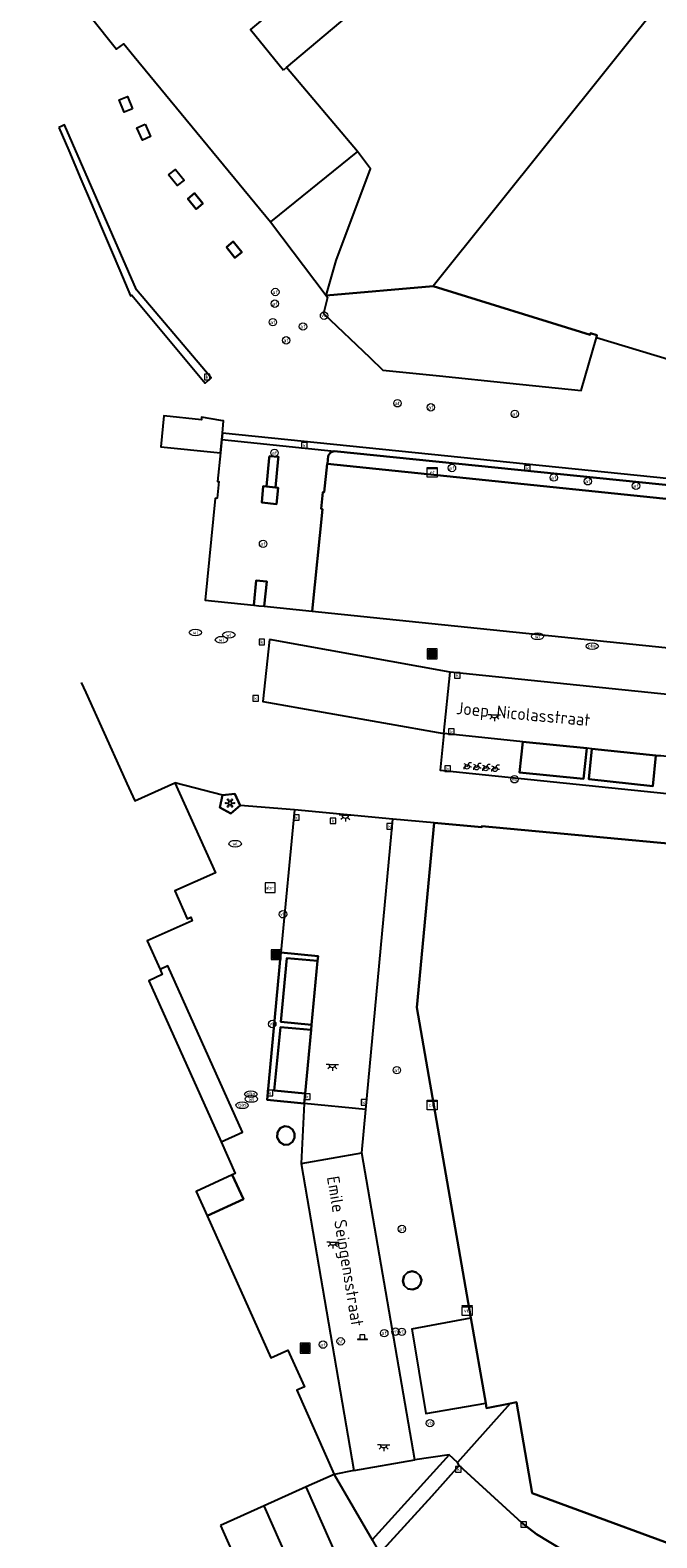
# Model space of a CAD drawing. Header units: metres. Extents: x 197147 to 199131, y 355511 to 356703.
# Tile 20 of 225: x 197152 to 197202, y 355943 to 356065. Entities that reach past the tile are written whole.
import ezdxf
from ezdxf.enums import TextEntityAlignment as Align

# ---------------------------------------------------------------- set-up
doc = ezdxf.new("R2010")
doc.units = ezdxf.units.M
for name, color, linetype in [('B-WE-IE-MEUBILAIR_WEGMEUBILAIR-GV', 252, 'Continuous'), ('B-WE-IE-MEUBILAIR_WEGMEUBILAIR-S', 252, 'Continuous'), ('B-WE-IE-TERREINAFSCHEIDING_KUNSTMATIG_MUUR-GV', 252, 'IE-TERREINAFSCHEIDING-KUNSTMATIG-DICHT'), ('B-WE-KL-DATA_CAI-S', 252, 'Continuous'), ('B-WE-KL-ET_LS_OV_ARMATUUR-S', 252, 'Continuous'), ('B-WE-KL-ET_LS_SR_KAST-S', 252, 'Continuous'), ('B-WE-OG-BEBOUWING-GV', 252, 'Continuous'), ('B-WE-OG-BEBOUWING_STRAATNAAM-T35', 252, 'Continuous'), ('B-WE-OG-TERREIN_ERF-GV', 252, 'Continuous'), ('B-WE-RI-HWA_KOLK-S', 253, 'Continuous'), ('B-WE-RI-VWA_AFSCHEIDER-S', 253, 'Continuous'), ('B-WE-VH-GOOT-G', 253, 'Continuous'), ('B-WE-VH-ONVERHARD-GV', 253, 'Continuous'), ('B-WE-VH-VERHARDING_ASFALT-GV', 253, 'Continuous'), ('B-WE-VH-VERHARDING_BETONSTRAATSTEEN-GV', 253, 'Continuous'), ('B-WE-VH-VERHARDING_OPEN-GV', 253, 'Continuous'), ('B-WE-VH-VERHARDING_STRAATBAKSTEEN-GV', 253, 'Continuous'), ('B-WE-VW-AFZETTING_POLLER-S', 253, 'Continuous'), ('B-WE-VW-VRI-S', 253, 'Continuous')]:
    doc.layers.add(name, color=color, linetype=linetype)
doc.styles.add('NLCS-ISO-M-T18', font='NLCS-ISO.ttf', dxfattribs={"height": 1.8})
doc.styles.add('NLCS-ISO-M200-T25', font='NLCS-ISO.ttf')
doc.linetypes.add('IE-TERREINAFSCHEIDING-KUNSTMATIG-DICHT', pattern='A,8,-1,[82,NLCS.SHX,S=0.75,R=90,X=0,Y=0],-1', length=10)

# ---------------------------------------------------------------- blocks, each defined once
blk = doc.blocks.new('BGT-AFVALBAK-SO')
at = {"linetype": 'ByBlock', "lineweight": 18}
h = blk.add_hatch(color=0, dxfattribs=at)
h.dxf.hatch_style = 1
h.paths.add_polyline_path([(-1.5, -1.5), (1.5, -1.5), (1.5, 1.5), (-1.5, 1.5)])
at = {"color": 0, "linetype": 'ByBlock', "lineweight": 18}
for points in [[(-2, -2), (2, -2), (2, 2), (-2, 2)], [(-1.5, -1.5), (1.5, -1.5), (1.5, 1.5), (-1.5, 1.5)]]:
    blk.add_lwpolyline(points, close=True, dxfattribs=at)
blk = doc.blocks.new('BGT-VERKEERSREGELINSTALLATIEKAST-SO')
at = {"color": 0, "linetype": 'ByBlock', "lineweight": 18}
for points in [[(-2, 2), (2, 2), (2, 1.68), (-2, 1.68)], [(-2, 1.52), (2, 1.52), (2, -2), (-2, -2)]]:
    blk.add_lwpolyline(points, close=True, dxfattribs=at)
at = {"color": 0, "linetype": 'ByBlock', "lineweight": 18, "style": 'NLCS-ISO-M-T18'}
blk.add_text('vri', height=1.5, dxfattribs=at).set_placement((0, 0), align=Align.MIDDLE_CENTER)
blk = doc.blocks.new('BGT-ELEKTRAKAST-SO')
at = {"color": 0, "linetype": 'ByBlock', "lineweight": 18}
for points in [[(-2, 2), (2, 2), (2, 1.68), (-2, 1.68)], [(-2, 1.52), (2, 1.52), (2, -2), (-2, -2)]]:
    blk.add_lwpolyline(points, close=True, dxfattribs=at)
at = {"color": 0, "linetype": 'ByBlock', "lineweight": 18, "style": 'NLCS-ISO-M-T18'}
blk.add_text('et', height=1.5, dxfattribs=at).set_placement((0, 0), align=Align.MIDDLE_CENTER)
blk = doc.blocks.new('BGT-CAIKAST-SO')
at = {"color": 0, "linetype": 'ByBlock', "lineweight": 18}
for points in [[(-2, 2), (2, 2), (2, 1.68), (-2, 1.68)], [(-2, 1.52), (2, 1.52), (2, -2), (-2, -2)]]:
    blk.add_lwpolyline(points, close=True, dxfattribs=at)
at = {"color": 0, "linetype": 'ByBlock', "lineweight": 18, "style": 'NLCS-ISO-M-T18'}
blk.add_text('cai', height=1.5, dxfattribs=at).set_placement((0, 0), align=Align.MIDDLE_CENTER)
blk = doc.blocks.new('BGT-VERKEERSBORDPAAL-SO')
at = {"color": 0, "linetype": 'ByBlock', "lineweight": 18}
blk.add_circle((0, 0), 1.5, dxfattribs=at)
at = {"color": 0, "linetype": 'ByBlock', "lineweight": 18, "style": 'NLCS-ISO-M-T18'}
blk.add_text('vb', height=1.5, dxfattribs=at).set_placement((0, 0.13), align=Align.MIDDLE_CENTER)
blk = doc.blocks.new('BGT-AFSLUITPAAL-SO')
at = {"color": 0, "linetype": 'ByBlock', "lineweight": 18}
blk.add_circle((0, 0), 1.5, dxfattribs=at)
at = {"color": 0, "linetype": 'ByBlock', "lineweight": 18, "style": 'NLCS-ISO-M-T18'}
blk.add_text('af', height=1.5, dxfattribs=at).set_placement((0, 0), align=Align.MIDDLE_CENTER)
blk = doc.blocks.new('BGT-VERKEERSREGELINSTALLATIEPAAL-SO')
at = {"color": 0, "linetype": 'ByBlock', "lineweight": 18}
blk.add_circle((0, 0), 1.5, dxfattribs=at)
at = {"color": 0, "linetype": 'ByBlock', "lineweight": 18, "style": 'NLCS-ISO-M-T18'}
blk.add_text('vri', height=1.5, dxfattribs=at).set_placement((-0.06, 0.08), align=Align.MIDDLE_CENTER)
blk = doc.blocks.new('BGT-POLLER-SO')
at = {"color": 0, "linetype": 'ByBlock', "lineweight": 18}
blk.add_lwpolyline([(2, -1), (2, -0.8), (1, -0.8), (1, 1), (-1, 1), (-1, -0.8), (-2, -0.8), (-2, -1)], close=True, dxfattribs=at)
blk.add_lwpolyline([(-1, -0.8), (1, -0.8)], dxfattribs=at)
blk = doc.blocks.new('BGT-KOLK-SO')
at = {"color": 0, "linetype": 'ByBlock', "lineweight": 18}
blk.add_lwpolyline([(-0.045, -0.045), (0.045, -0.045), (0.045, 0.045), (-0.045, 0.045)], close=True, dxfattribs=at)
at = {"color": 0, "linetype": 'ByBlock', "lineweight": 18, "style": 'NLCS-ISO-M-T18'}
blk.add_text('k', height=0.06, dxfattribs=at).set_placement((0, 0), align=Align.MIDDLE_CENTER)
blk = doc.blocks.new('BGT-WATERLEIDINGPUT-SO')
at = {"color": 0, "linetype": 'ByBlock', "lineweight": 18}
blk.add_ellipse((0, 0), major_axis=(2.5, 0), ratio=0.54, dxfattribs=at)
at = {"color": 0, "linetype": 'ByBlock', "lineweight": 18, "style": 'NLCS-ISO-M-T18'}
blk.add_text('wl', height=1.5, dxfattribs=at).set_placement((0, 0), align=Align.MIDDLE_CENTER)
blk = doc.blocks.new('BGT-BENZINEPUT_OLIEPUT-SO')
at = {"color": 0, "linetype": 'ByBlock', "lineweight": 18}
blk.add_ellipse((0, 0), major_axis=(2.5, 0), ratio=0.54, dxfattribs=at)
at = {"color": 0, "linetype": 'ByBlock', "lineweight": 18, "style": 'NLCS-ISO-M-T18'}
blk.add_text('olie', height=1.5, dxfattribs=at).set_placement((0, 0.16), align=Align.MIDDLE_CENTER)
blk = doc.blocks.new('BGT-GASPUT-SO')
at = {"color": 0, "linetype": 'ByBlock', "lineweight": 18}
blk.add_ellipse((0, 0), major_axis=(2.5, 0), ratio=0.54, dxfattribs=at)
at = {"color": 0, "linetype": 'ByBlock', "lineweight": 18, "style": 'NLCS-ISO-M-T18'}
blk.add_text('gas', height=1.5, dxfattribs=at).set_placement((0.12, 0.3), align=Align.MIDDLE_CENTER)
blk = doc.blocks.new('BGT-LICHTPUNT-SO')
at = {"color": 0, "linetype": 'ByBlock', "lineweight": 18}
for points in [[(-1.25, 0), (-2.5, 0)], [(1.25, 0), (2.5, 0)], [(-0.92, -0.85), (-1.83, -1.7)], [(0, -1.25), (0, -2.5)], [(0.92, -0.85), (1.83, -1.7)]]:
    blk.add_lwpolyline(points, dxfattribs=at)
blk.add_lwpolyline([(0, 0), (1.25, 0, -1), (-1.25, 0)], format="xyb", close=True, dxfattribs=at)
blk = doc.blocks.new('BGT-FIETSENREK-SO')
at = {"color": 0, "linetype": 'ByBlock', "lineweight": 18}
for points in [[(-1.5, -1.35), (-1.5, -0.54), (-0.73, -0.28), (-0.73, 0.53), (-1.5, 0.79)], [(-0.3, -0.45), (0.6, 1.35), (1.5, 1.35)], [(1.05, -0.45), (0.21, 0.58)], [(1.05, -0.45), (1.5, -0.45)]]:
    blk.add_lwpolyline(points, dxfattribs=at)
blk.add_circle((-0.3, -0.45), 0.9, dxfattribs=at)
blk = doc.blocks.new('BGT-ABRI-SO')
at = {"color": 0, "linetype": 'ByBlock', "lineweight": 18}
blk.add_lwpolyline([(-2, -2), (2, -2), (2, 2), (-2, 2)], close=True, dxfattribs=at)
at = {"color": 0, "linetype": 'ByBlock', "lineweight": 18, "style": 'NLCS-ISO-M-T18'}
blk.add_text('abri', height=1.5, dxfattribs=at).set_placement((0, 0), align=Align.MIDDLE_CENTER)
blk = doc.blocks.new('BGT-KUNSTWERK-SO')
at = {"color": 0, "linetype": 'ByBlock', "lineweight": 18, "flags": 128}
blk.add_lwpolyline([(0.27, -0.73, 0.700208), (-0.27, -0.73), (-0.56, -1.53, -1), (-1.05, -1.25), (-0.5, -0.6, 0.700208), (-0.77, -0.13), (-1.6, -0.28, -1), (-1.6, 0.28), (-0.77, 0.13, 0.700208), (-0.5, 0.6), (-1.05, 1.25, -1), (-0.56, 1.53), (-0.27, 0.73, 0.700208), (0.27, 0.73), (0.56, 1.53, -1), (1.05, 1.25), (0.5, 0.6, 0.700208), (0.77, 0.13), (1.6, 0.28, -1), (1.6, -0.28), (0.77, -0.13, 0.700208), (0.5, -0.6), (1.05, -1.25, -1), (0.56, -1.53)], format="xyb", close=True, dxfattribs=at)

msp = doc.modelspace()

# ---------------------------------------------------------------- linework, layer by layer
at = {"layer": 'B-WE-IE-MEUBILAIR_WEGMEUBILAIR-GV', "flags": 128}
for points in [[(197171.714, 355975.427), (197171.917, 355975.061), (197172.279, 355974.853), (197172.649, 355974.866), (197172.954, 355975.076), (197173.112, 355975.403), (197173.107, 355975.766), (197172.943, 355976.088), (197172.653, 355976.305), (197172.289, 355976.351), (197171.957, 355976.195), (197171.729, 355975.845), (197171.714, 355975.427)], [(197181.967, 355964.246), (197181.87, 355963.859), (197181.986, 355963.477), (197182.284, 355963.212), (197182.676, 355963.143), (197183.047, 355963.28), (197183.306, 355963.58), (197183.375, 355963.933), (197183.255, 355964.273), (197182.987, 355964.523), (197182.636, 355964.625), (197182.249, 355964.528), (197181.967, 355964.246)]]:
    msp.add_lwpolyline(points, dxfattribs=at)
at = {"layer": 'B-WE-IE-TERREINAFSCHEIDING_KUNSTMATIG_MUUR-GV', "ltscale": 0.2, "flags": 128}
msp.add_lwpolyline([(197167.277, 356003.128), (197167.068, 356002.127), (197167.952, 356001.639), (197168.715, 356002.286), (197168.286, 356003.242), (197167.277, 356003.128)], dxfattribs=at)
at = {"layer": 'B-WE-OG-BEBOUWING-GV', "flags": 128}
for points in [[(197212.603, 356079.186), (197208.372, 356073.921), (197208.191, 356074.107), (197184.317, 356044.291), (197197.014, 356040.361), (197197.053, 356040.489), (197197.553, 356040.343), (197197.541, 356040.147), (197207.083, 356037.271), (197208.956, 356036.707)], [(197159.261, 356077.372), (197152.233, 356072.389), (197151.724, 356072.039), (197152.09, 356071.516), (197152.22, 356071.634), (197158.702, 356063.481), (197159.309, 356063.893), (197160.143, 356062.879), (197171.152, 356049.493)], [(197175.627, 356070.156), (197169.548, 356065.05), (197172.219, 356061.776)], [(197172.453, 356061.973), (197177.369, 356066.125), (197177.542, 356065.944), (197178.526, 356066.88)], [(197178.194, 356055.205), (197172.453, 356061.973), (197172.219, 356061.776)], [(197175.658, 356043.534), (197176.481, 356046.377), (197179.259, 356053.786), (197178.194, 356055.205), (197171.152, 356049.493), (197175.658, 356043.534)], [(197175.658, 356043.534), (197184.317, 356044.291)], [(197222.188, 356032.718), (197221.497, 356030.369), (197220.794, 356027.979), (197220.503, 356026.989), (197220.35, 356026.471), (197220.026, 356025.369), (197214.898, 356025.897), (197175.774, 356029.927), (197175.758, 356029.929), (197175.518, 356027.628), (197175.407, 356027.636), (197175.274, 356026.296), (197175.379, 356026.268), (197174.526, 356018.007), (197179.487, 356017.496), (197223.287, 356012.985), (197228.234, 356012.476), (197228.361, 356013.686), (197229.327, 356013.575), (197232.858, 356015.868), (197236.522, 356028.182), (197236.67, 356028.673)], [(197171.57, 356028.017), (197170.83, 356028.097), (197170.58, 356028.124), (197170.452, 356026.811), (197171.663, 356026.666), (197171.792, 356027.993), (197171.57, 356028.017)], [(197169.819, 356018.491), (197170.209, 356018.451), (197170.662, 356018.404), (197170.86, 356020.422), (197170.012, 356020.505), (197169.819, 356018.491)], [(197207.679, 355941.456), (197209.013, 355945.089), (197209.187, 355945.025), (197209.304, 355945.408), (197209.125, 355945.474), (197210.248, 355949.184), (197212.514, 355948.353), (197213.131, 355950.389), (197213.246, 355950.406), (197222.809, 355981.954), (197224.202, 355991.132), (197224.093, 355991.155), (197224.701, 355995.024), (197214.719, 355998.034), (197213.777, 355998.124), (197213.742, 355998.239), (197188.268, 356000.633), (197188.254, 356000.531), (197184.395, 356000.883), (197183.01, 355985.943), (197187.372, 355960.852), (197188.57, 355953.96)], [(197188.57, 355953.96), (197188.642, 355953.546), (197190.563, 355953.931), (197191.059, 355954.03), (197192.337, 355946.665), (197207.719, 355941.014)]]:
    msp.add_lwpolyline(points, dxfattribs=at)
at = {"layer": 'B-WE-OG-TERREIN_ERF-GV', "flags": 128}
for points in [[(197160.003, 356058.647), (197159.339, 356058.368), (197158.921, 356059.364), (197159.589, 356059.648), (197160.003, 356058.647)], [(197161.019, 356057.395), (197161.469, 356056.413), (197160.815, 356056.113), (197160.365, 356057.095), (197161.019, 356057.395)], [(197162.928, 356053.295), (197163.489, 356053.731), (197164.174, 356052.88), (197163.609, 356052.455), (197162.928, 356053.295)], [(197165.146, 356050.528), (197164.477, 356051.355), (197165.028, 356051.816), (197165.692, 356050.977), (197165.146, 356050.528)], [(197167.609, 356047.443), (197168.155, 356047.904), (197168.837, 356047.061), (197168.28, 356046.592), (197167.609, 356047.443)]]:
    msp.add_lwpolyline(points, dxfattribs=at)
at = {"layer": 'B-WE-VH-GOOT-G', "flags": 128}
for points in [[(197165.875, 356036.46), (197166.374, 356036.876), (197160.335, 356044.013), (197154.498, 356057.338), (197154.287, 356057.246)], [(197215.096, 356027.54), (197167.274, 356032.421)]]:
    msp.add_lwpolyline(points, dxfattribs=at)
at = {"layer": 'B-WE-VH-ONVERHARD-GV', "flags": 128}
for points in [[(197171.714, 355975.427), (197171.917, 355975.061), (197172.279, 355974.853), (197172.649, 355974.866), (197172.954, 355975.076), (197173.112, 355975.403), (197173.107, 355975.766), (197172.943, 355976.088), (197172.653, 355976.305), (197172.289, 355976.351), (197171.957, 355976.195), (197171.729, 355975.845), (197171.714, 355975.427)], [(197181.967, 355964.246), (197181.87, 355963.859), (197181.986, 355963.477), (197182.284, 355963.212), (197182.676, 355963.143), (197183.047, 355963.28), (197183.306, 355963.58), (197183.375, 355963.933), (197183.255, 355964.273), (197182.987, 355964.523), (197182.636, 355964.625), (197182.249, 355964.528), (197181.967, 355964.246)]]:
    msp.add_lwpolyline(points, dxfattribs=at)
at = {"layer": 'B-WE-VH-VERHARDING_ASFALT-GV', "flags": 128}
msp.add_lwpolyline([(197219.777, 355932.588), (197218.62, 355933.002), (197211.514, 355935.637), (197208.953, 355936.588), (197204.676, 355938.177), (197203.254, 355938.705), (197197.169, 355940.965), (197194.867, 355942.043), (197192.684, 355943.346), (197191.485, 355944.281), (197186.435, 355948.904), (197184.213, 355946.426), (197180.017, 355941.806)], dxfattribs=at)
at = {"layer": 'B-WE-VH-VERHARDING_BETONSTRAATSTEEN-GV', "flags": 128}
for points in [[(197154.054, 356057.144), (197154.853, 356055.26), (197155.827, 356052.966), (197156.655, 356051.014), (197157.468, 356049.098), (197158.274, 356047.201), (197158.968, 356045.563), (197159.837, 356043.516), (197159.951, 356043.566), (197165.875, 356036.46), (197166.374, 356036.876), (197160.335, 356044.013), (197154.498, 356057.338), (197154.287, 356057.246), (197154.054, 356057.144)], [(197167.222, 356031.884), (197176.317, 356030.951), (197214.257, 356027.091), (197220.35, 356026.471), (197220.503, 356026.989), (197215.096, 356027.54), (197167.274, 356032.421), (197167.222, 356031.884)], [(197167.222, 356031.884), (197167.118, 356030.822), (197166.877, 356028.504), (197166.997, 356028.507), (197166.851, 356027.163), (197166.699, 356027.13), (197165.887, 356018.895), (197169.819, 356018.491), (197170.012, 356020.505), (197170.86, 356020.422), (197170.662, 356018.404), (197174.526, 356018.007), (197175.379, 356026.268), (197175.274, 356026.296), (197175.407, 356027.636), (197175.518, 356027.628), (197175.758, 356029.929), (197175.774, 356029.927), (197175.838, 356030.585), (197176.009, 356030.858), (197176.317, 356030.951)], [(197171.57, 356028.017), (197171.792, 356027.993), (197171.663, 356026.666), (197170.452, 356026.811), (197170.58, 356028.124), (197170.83, 356028.097), (197171.06, 356030.415), (197171.074, 356030.552), (197171.804, 356030.5), (197171.789, 356030.339), (197171.57, 356028.017)], [(197196.764, 356006.93), (197191.578, 356007.451), (197191.315, 356004.97), (197196.489, 356004.461), (197196.764, 356006.93)], [(197202.341, 356006.346), (197197.148, 356006.877), (197196.905, 356004.411), (197202.092, 356003.845), (197202.341, 356006.346)], [(197174.476, 355984.553), (197174.964, 355989.721), (197172.481, 355989.936), (197171.993, 355984.782), (197174.476, 355984.553)], [(197173.959, 355978.985), (197174.442, 355984.156), (197171.968, 355984.374), (197171.467, 355979.229), (197173.959, 355978.985)]]:
    msp.add_lwpolyline(points, dxfattribs=at)
at = {"layer": 'B-WE-VH-VERHARDING_OPEN-GV', "flags": 128}
for points in [[(197165.146, 356050.528), (197165.692, 356050.977), (197165.028, 356051.816), (197164.477, 356051.355), (197165.146, 356050.528)], [(197167.609, 356047.443), (197168.28, 356046.592), (197168.837, 356047.061), (197168.155, 356047.904), (197167.609, 356047.443)], [(197167.274, 356032.421), (197167.369, 356033.395), (197167.136, 356033.435), (197165.593, 356033.698), (197165.573, 356033.497), (197162.534, 356033.823), (197162.306, 356031.3), (197166.848, 356030.849), (197167.118, 356030.822), (197167.222, 356031.884), (197167.274, 356032.421)], [(197214.257, 356027.091), (197176.317, 356030.951), (197176.009, 356030.858), (197175.838, 356030.585), (197175.774, 356029.927), (197214.898, 356025.897)], [(197171.789, 356030.339), (197171.804, 356030.5), (197171.074, 356030.552), (197171.06, 356030.415), (197170.83, 356028.097), (197171.57, 356028.017), (197171.789, 356030.339)], [(197174.442, 355984.156), (197174.476, 355984.553), (197171.993, 355984.782), (197172.481, 355989.936), (197174.964, 355989.721), (197175.014, 355990.11), (197172.012, 355990.399), (197170.884, 355978.473), (197173.888, 355978.18), (197173.959, 355978.985), (197171.467, 355979.229), (197171.968, 355984.374), (197174.442, 355984.156)], [(197166.052, 355969.091), (197168.984, 355970.453), (197168.052, 355972.408), (197165.163, 355971.075), (197166.052, 355969.091)]]:
    msp.add_lwpolyline(points, dxfattribs=at)
at = {"layer": 'B-WE-VH-VERHARDING_STRAATBAKSTEEN-GV', "flags": 128}
for points in [[(197184.317, 356044.291), (197175.658, 356043.534), (197175.776, 356043.377), (197175.455, 356042.101), (197179.198, 356038.517), (197180.253, 356037.507), (197184.841, 356037.036), (197190.523, 356036.454), (197196.302, 356035.861), (197197.541, 356040.147), (197197.553, 356040.343), (197197.053, 356040.489), (197197.014, 356040.361), (197184.317, 356044.291)], [(197171.08, 356015.71), (197170.543, 356010.692), (197185.185, 356008.123), (197185.692, 356013.089), (197171.08, 356015.71)], [(197226.057, 356008.921), (197185.692, 356013.089)], [(197155.853, 356012.239), (197156.218, 356011.433), (197159.194, 356004.86), (197159.551, 356004.071), (197160.186, 356002.669), (197163.434, 356004.135)], [(197202.341, 356006.346), (197202.092, 356003.845), (197196.905, 356004.411), (197197.148, 356006.877), (197196.764, 356006.93), (197196.489, 356004.461), (197191.315, 356004.97), (197191.578, 356007.451), (197185.185, 356008.123), (197184.882, 356005.15), (197225.218, 356000.989)], [(197191.578, 356007.451), (197196.764, 356006.93)], [(197197.148, 356006.877), (197202.341, 356006.346), (197202.749, 356006.328), (197207.931, 356005.779), (197208.331, 356005.737), (197213.527, 356005.178), (197225.532, 356003.956)], [(197173.104, 356001.948), (197168.715, 356002.286), (197167.952, 356001.639), (197167.068, 356002.127), (197167.277, 356003.128), (197163.434, 356004.135), (197166.719, 355996.859), (197163.426, 355995.381), (197164.438, 355993.127), (197164.712, 355993.25), (197164.835, 355992.976), (197161.195, 355991.342), (197162.231, 355989.028)], [(197167.277, 356003.128), (197168.286, 356003.242), (197168.715, 356002.286)], [(197178.87, 355977.695), (197181.071, 356001.2), (197173.104, 356001.948), (197172.012, 355990.399), (197175.014, 355990.11), (197174.964, 355989.721), (197174.476, 355984.553), (197174.442, 355984.156), (197173.959, 355978.985), (197173.888, 355978.18)], [(197182.587, 355959.961), (197187.372, 355960.852), (197183.01, 355985.943), (197184.395, 356000.883), (197181.071, 356001.2)], [(197184.395, 356000.883), (197188.254, 356000.531), (197188.268, 356000.633), (197213.742, 355998.239), (197213.777, 355998.124), (197214.719, 355998.034), (197224.701, 355995.024), (197226.182, 355994.775)], [(197167.163, 355975.098), (197168.908, 355975.878), (197162.87, 355989.314), (197162.231, 355989.028), (197162.415, 355988.618), (197161.311, 355988.124), (197167.163, 355975.098)], [(197173.888, 355978.18), (197170.884, 355978.473), (197172.012, 355990.399)], [(197173.888, 355978.18), (197173.648, 355973.343), (197178.563, 355974.2), (197178.87, 355977.695), (197173.888, 355978.18)], [(197171.714, 355975.427), (197171.729, 355975.845), (197171.957, 355976.195), (197172.289, 355976.351), (197172.653, 355976.305), (197172.943, 355976.088), (197173.107, 355975.766), (197173.112, 355975.403), (197172.954, 355975.076), (197172.649, 355974.866), (197172.279, 355974.853), (197171.917, 355975.061), (197171.714, 355975.427)], [(197167.163, 355975.098), (197168.317, 355972.53), (197168.052, 355972.408), (197168.984, 355970.453), (197166.052, 355969.091), (197171.195, 355957.609), (197172.574, 355958.23), (197173.913, 355955.272), (197173.284, 355954.991), (197176.32, 355948.188)], [(197173.648, 355973.343), (197177.904, 355948.514), (197182.833, 355949.365), (197178.563, 355974.2)], [(197181.967, 355964.246), (197182.249, 355964.528), (197182.636, 355964.625), (197182.987, 355964.523), (197183.255, 355964.273), (197183.375, 355963.933), (197183.306, 355963.58), (197183.047, 355963.28), (197182.676, 355963.143), (197182.284, 355963.212), (197181.986, 355963.477), (197181.87, 355963.859), (197181.967, 355964.246)], [(197182.587, 355959.961), (197183.733, 355953.123), (197188.57, 355953.96), (197187.372, 355960.852)], [(197186.435, 355948.904), (197191.485, 355944.281), (197192.684, 355943.346), (197194.867, 355942.043), (197197.169, 355940.965), (197203.254, 355938.705), (197203.433, 355939.252), (197204.859, 355938.726), (197204.676, 355938.177), (197208.953, 355936.588), (197210.035, 355940.163), (197207.719, 355941.014), (197192.337, 355946.665), (197191.059, 355954.03), (197190.563, 355953.931), (197186.281, 355949.161)], [(197190.563, 355953.931), (197188.642, 355953.546), (197188.57, 355953.96)], [(197186.281, 355949.161), (197185.607, 355949.775), (197179.379, 355942.907), (197180.017, 355941.806), (197184.213, 355946.426), (197186.435, 355948.904), (197186.281, 355949.161)], [(197185.607, 355949.775), (197182.833, 355949.365)], [(197176.32, 355948.188), (197174.058, 355947.173)], [(197177.904, 355948.514), (197176.32, 355948.188), (197179.379, 355942.907)], [(197173.248, 355939.792), (197176.631, 355941.344), (197174.058, 355947.173), (197170.648, 355945.642)], [(197167.131, 355944.063), (197169.732, 355938.179), (197173.248, 355939.792), (197170.648, 355945.642), (197167.131, 355944.063)]]:
    msp.add_lwpolyline(points, dxfattribs=at)

# ---------------------------------------------------------------- block references
at = {"layer": 'B-WE-IE-MEUBILAIR_WEGMEUBILAIR-S', "xscale": 0.2, "yscale": 0.2, "zscale": 0.2}
for name, p in [('BGT-AFSLUITPAAL-SO', (197171.515, 356042.883)), ('BGT-AFSLUITPAAL-SO', (197171.553, 356043.828)), ('BGT-VERKEERSBORDPAAL-SO', (197175.498, 356041.916)), ('BGT-AFSLUITPAAL-SO', (197171.356, 356041.385)), ('BGT-AFSLUITPAAL-SO', (197173.794, 356041.032)), ('BGT-AFSLUITPAAL-SO', (197172.432, 356039.917)), ('BGT-AFSLUITPAAL-SO', (197181.436, 356034.828)), ('BGT-AFSLUITPAAL-SO', (197184.135, 356034.496)), ('BGT-AFSLUITPAAL-SO', (197190.93, 356033.966)), ('BGT-AFSLUITPAAL-SO', (197171.494, 356030.821)), ('BGT-AFSLUITPAAL-SO', (197185.84, 356029.594)), ('BGT-AFSLUITPAAL-SO', (197194.088, 356028.817)), ('BGT-AFSLUITPAAL-SO', (197196.835, 356028.517)), ('BGT-AFSLUITPAAL-SO', (197200.728, 356028.153)), ('BGT-AFSLUITPAAL-SO', (197170.563, 356023.459)), ('BGT-WATERLEIDINGPUT-SO', (197165.089, 356016.287)), ('BGT-WATERLEIDINGPUT-SO', (197167.795, 356016.091)), ('BGT-WATERLEIDINGPUT-SO', (197192.768, 356015.977)), ('BGT-WATERLEIDINGPUT-SO', (197167.195, 356015.704)), ('BGT-AFVALBAK-SO', (197184.238, 356014.553)), ('BGT-FIETSENREK-SO', (197187.125, 356005.508)), ('BGT-FIETSENREK-SO', (197187.902, 356005.439)), ('BGT-FIETSENREK-SO', (197188.64, 356005.374)), ('BGT-FIETSENREK-SO', (197189.381, 356005.309)), ('BGT-VERKEERSBORDPAAL-SO', (197190.901, 356004.416)), ('BGT-KUNSTWERK-SO', (197167.889, 356002.488)), ('BGT-WATERLEIDINGPUT-SO', (197168.307, 355999.205)), ('BGT-ABRI-SO', (197171.144, 355995.651)), ('BGT-VERKEERSBORDPAAL-SO', (197172.174, 355993.496)), ('BGT-AFVALBAK-SO', (197171.621, 355990.228)), ('BGT-VERKEERSBORDPAAL-SO', (197171.308, 355984.619)), ('BGT-AFSLUITPAAL-SO', (197181.384, 355980.887)), ('BGT-WATERLEIDINGPUT-SO', (197169.615, 355978.554)), ('BGT-GASPUT-SO', (197168.868, 355978.043)), ('BGT-AFSLUITPAAL-SO', (197181.795, 355968.037)), ('BGT-AFSLUITPAAL-SO', (197175.413, 355958.688)), ('BGT-AFSLUITPAAL-SO', (197176.838, 355958.951)), ('BGT-AFSLUITPAAL-SO', (197180.367, 355959.607)), ('BGT-VERKEERSBORDPAAL-SO', (197181.792, 355959.721)), ('BGT-AFVALBAK-SO', (197173.965, 355958.398)), ('BGT-VERKEERSBORDPAAL-SO', (197184.066, 355952.327))]:
    msp.add_blockref(name, p, dxfattribs=at)
at = {"layer": 'B-WE-KL-DATA_CAI-S', "xscale": 0.2, "yscale": 0.2, "zscale": 0.2}
msp.add_blockref('BGT-CAIKAST-SO', (197184.249, 355978.071), dxfattribs=at)
at = {"layer": 'B-WE-KL-ET_LS_OV_ARMATUUR-S', "xscale": 0.2, "yscale": 0.2, "zscale": 0.2}
for p in [(197189.274, 356009.623), (197177.222, 356001.502), (197176.174, 355981.337), (197176.209, 355966.968), (197180.324, 355950.578)]:
    msp.add_blockref('BGT-LICHTPUNT-SO', p, dxfattribs=at)
at = {"layer": 'B-WE-KL-ET_LS_SR_KAST-S', "xscale": 0.2, "yscale": 0.2, "zscale": 0.2}
msp.add_blockref('BGT-ELEKTRAKAST-SO', (197184.25, 356029.239), dxfattribs=at)
at = {"layer": 'B-WE-RI-HWA_KOLK-S', "xscale": 5, "yscale": 5, "zscale": 5}
for p in [(197166.039, 356036.958), (197173.894, 356031.417), (197191.946, 356029.582), (197170.462, 356015.522), (197186.274, 356012.825), (197169.959, 356010.963), (197185.799, 356008.259), (197185.493, 356005.271), (197173.251, 356001.322), (197176.225, 356001.056), (197180.812, 356000.607), (197171.121, 355979.039), (197174.14, 355978.742), (197178.711, 355978.293), (197186.362, 355948.605), (197191.64, 355944.139)]:
    msp.add_blockref('BGT-KOLK-SO', p, dxfattribs=at)
at = {"layer": 'B-WE-RI-VWA_AFSCHEIDER-S', "xscale": 0.2, "yscale": 0.2, "zscale": 0.2}
for p in [(197197.186, 356015.181), (197169.575, 355978.938)]:
    msp.add_blockref('BGT-BENZINEPUT_OLIEPUT-SO', p, dxfattribs=at)
at = {"layer": 'B-WE-VW-AFZETTING_POLLER-S', "xscale": 0.2, "yscale": 0.2, "zscale": 0.2}
msp.add_blockref('BGT-POLLER-SO', (197178.603, 355959.289), dxfattribs=at)
at = {"layer": 'B-WE-VW-VRI-S', "xscale": 0.2, "yscale": 0.2, "zscale": 0.2}
for name, p in [('BGT-VERKEERSREGELINSTALLATIEKAST-SO', (197187.076, 355961.448)), ('BGT-VERKEERSREGELINSTALLATIEPAAL-SO', (197181.277, 355959.732))]:
    msp.add_blockref(name, p, dxfattribs=at)

# ---------------------------------------------------------------- texts
at = {"layer": 'B-WE-OG-BEBOUWING_STRAATNAAM-T35', "char_height": 1, "attachment_point": 5, "style": 'NLCS-ISO-M200-T25'}
for s, insert, rotation in [('Joep Nicolasstraat', (197191.599, 356009.548), 354.8), ('Emile Seipgensstraat', (197177.066, 355966.222), 279.4)]:
    msp.add_mtext(s, dxfattribs=dict(at, insert=insert, rotation=rotation))

doc.saveas('drawing.dxf')
